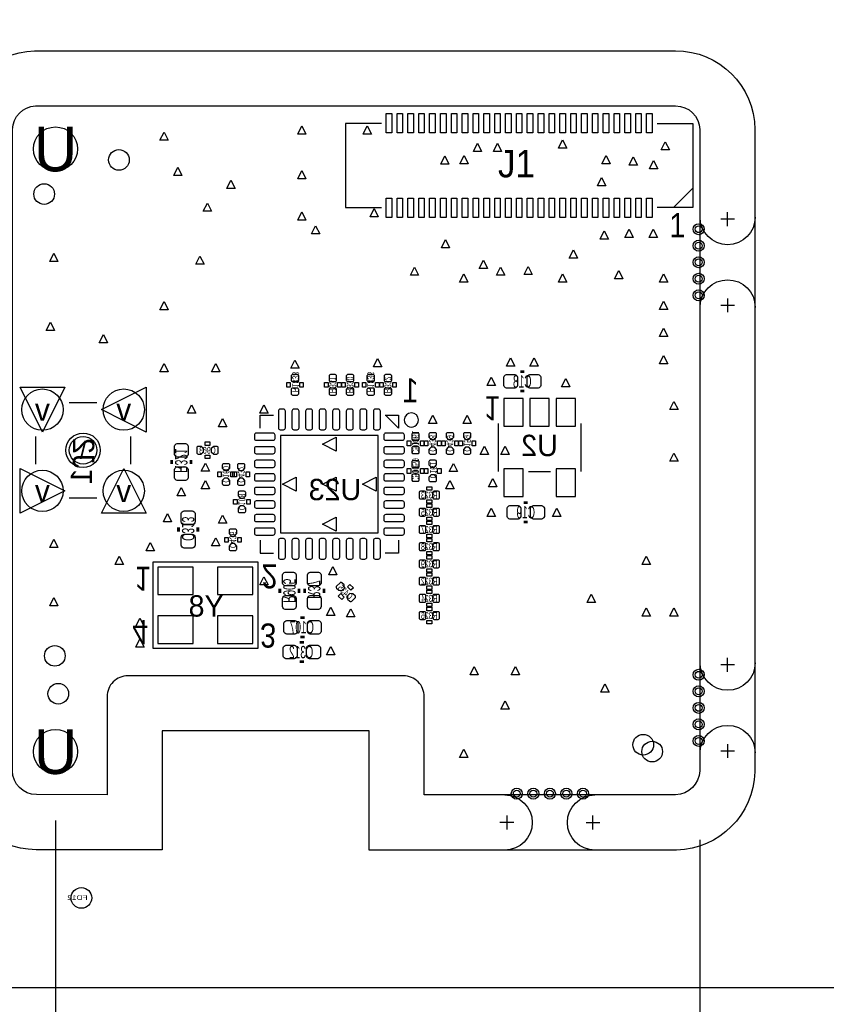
# Model space of a CAD drawing. Extents: x -24 to 281, y -33 to 262.
# Tile 3 of 7: x 0 to 30, y -8 to 29. Entities that reach past the tile are written whole.
import ezdxf
from ezdxf.enums import TextEntityAlignment as Align

# ---------------------------------------------------------------- set-up
doc = ezdxf.new("R2010")
doc.units = 0
for name, color, linetype in [('BG_DESIGN_OUTLINE', 7, 'CONTINUOUS'), ('BG_DIMENSION', 7, 'CONTINUOUS'), ('BG_OUTLINE', 7, 'CONTINUOUS'), ('BG_PANEL', 7, 'CONTINUOUS'), ('MA_NCLEGEND-1-4', 7, 'CONTINUOUS'), ('PG_SILKSCREEN_BOTTOM', 7, 'CONTINUOUS'), ('PG_SILKSCREEN_TOP', 7, 'CONTINUOUS'), ('PIN_BOTTOM', 7, 'CONTINUOUS'), ('PIN_TOP', 7, 'CONTINUOUS'), ('RD_ASSEMBLY_BOTTOM', 7, 'CONTINUOUS'), ('RD_ASSEMBLY_TOP', 7, 'CONTINUOUS')]:
    doc.layers.add(name, color=color, linetype=linetype)

# ---------------------------------------------------------------- blocks, each defined once
blk = doc.blocks.new('FIGURE_TRI')
blk.add_lwpolyline([(-0.5, -0.5), (0, 0.5), (0.5, -0.5)], close=True)
blk = doc.blocks.new('FIGURE_CIRCLE')
blk.add_circle((0, 0), 0.5)

msp = doc.modelspace()

# ---------------------------------------------------------------- linework, layer by layer
at = {"layer": 'BG_DESIGN_OUTLINE'}
msp.add_lwpolyline([(0.850646, 25.4), (24.4475, 25.4, -0.411862), (25.3365, 24.5237), (25.3365, 0.8763, -0.387434), (24.4475, -0.0127), (15.1765, -0.007874), (15.1765, 3.6195, 0.418682), (14.4145, 4.3815), (4.2545, 4.3815, 0.418682), (3.4925, 3.6195), (3.4925, -0.001524), (0.883412, 0, -0.408937), (0, 0.878586), (0, 24.529542, -0.394812)], format="xyb", close=True, dxfattribs=at)
at = {"layer": 'BG_DIMENSION'}
for points in [[(1.5875, -0.9525), (1.5875, -17.2212)], [(25.3365, -1.6637), (25.3365, -12.2936)]]:
    msp.add_lwpolyline(points, dxfattribs=at)
at = {"layer": 'BG_OUTLINE'}
msp.add_lwpolyline([(0.850646, 25.4), (24.4475, 25.4, -0.411862), (25.3365, 24.5237), (25.3365, 0.8763, -0.387434), (24.4475, -0.0127), (15.1765, -0.007874), (15.1765, 3.6195, 0.418682), (14.4145, 4.3815), (4.2545, 4.3815, 0.418682), (3.4925, 3.6195), (3.4925, -0.001524), (0.883412, 0, -0.408937), (0, 0.878586), (0, 24.529542, -0.394812)], format="xyb", close=True, dxfattribs=at)
at = {"layer": 'BG_PANEL'}
msp.add_lwpolyline([(-7.112, -7.112), (101.6, -7.112), (101.6, 101.6254), (-7.112, 101.6254)], close=True, dxfattribs=at)
msp.add_lwpolyline([(24.445206, 27.432, -0.412917), (27.3685, 24.531795), (27.3685, 0.842602, -0.399198), (24.48052, -2.044718), (13.1445, -2.044718), (13.1445, 2.3495), (5.5245, 2.3495), (5.5245, -2.032), (0.87887, -2.032, -0.4113), (-2.032, 0.870087), (-2.032, 24.545323, -0.403471), (0.818223, 27.432)], format="xyb", close=True, dxfattribs=at)
for points in [[(26.3652, 20.9677), (26.3652, 21.4757)], [(26.6192, 21.2217), (26.1112, 21.2217)], [(26.3652, 18.3007), (26.3652, 17.7927)], [(26.1112, 18.0467), (26.6192, 18.0467)], [(26.6192, 4.7879), (26.1112, 4.7879)], [(26.3652, 4.5339), (26.3652, 5.0419)], [(26.3652, 1.8669), (26.3652, 1.3589)], [(26.1112, 1.6129), (26.6192, 1.6129)], [(18.4785, -1.0287), (17.9705, -1.0287)], [(18.2245, -0.7747), (18.2245, -1.2827)], [(21.1455, -1.0287), (21.6535, -1.0287)], [(21.3995, -1.2827), (21.3995, -0.7747)]]:
    msp.add_lwpolyline(points, dxfattribs=at)
for points in [[(27.3812, 21.2979, -1), (25.3492, 21.2979)], [(25.3492, 17.9705, -1), (27.3812, 17.9705)], [(27.3812, 4.8641, -1), (25.3492, 4.8641)], [(25.3492, 1.5367, -1), (27.3812, 1.5367)], [(18.1483, -0.0127, -1), (18.1483, -2.0447)], [(21.4757, -2.0447, -1), (21.4757, -0.0127)]]:
    msp.add_lwpolyline(points, format="xyb", dxfattribs=at)
at = {"layer": 'PG_SILKSCREEN_BOTTOM', "const_width": 0.1016}
for points in [[(18.7198, 15.5956), (18.8722, 15.5956)], [(18.7198, 14.8844), (18.8722, 14.8844)], [(5.8674, 12.192), (5.8674, 12.3444)], [(6.5786, 12.192), (6.5786, 12.3444)], [(18.8468, 10.7696), (18.9992, 10.7696)], [(6.1214, 9.8552), (6.1214, 9.7028)], [(6.8326, 9.8552), (6.8326, 9.7028)], [(18.8468, 10.0584), (18.9992, 10.0584)], [(9.8552, 7.4422), (9.8552, 7.5946)], [(10.5664, 7.4422), (10.5664, 7.5946)], [(10.7696, 7.4422), (10.7696, 7.5946)], [(11.4808, 7.4422), (11.4808, 7.5946)], [(10.7696, 6.5278), (10.6172, 6.5278)], [(10.7696, 5.8166), (10.6172, 5.8166)], [(10.7442, 5.6134), (10.5918, 5.6134)], [(10.7442, 4.9022), (10.5918, 4.9022)]]:
    msp.add_lwpolyline(points, dxfattribs=at)
at = {"layer": 'PG_SILKSCREEN_BOTTOM'}
for points in [[(10.2362, 15.0241), (10.1092, 15.0241), (10.1092, 15.2019), (10.2362, 15.2019)], [(10.7188, 15.0241), (10.5918, 15.0241), (10.5918, 15.2019), (10.7188, 15.2019)], [(11.6332, 15.0241), (11.5062, 15.0241), (11.5062, 15.2019), (11.6332, 15.2019)], [(12.1158, 15.0241), (11.9888, 15.0241), (11.9888, 15.2019), (12.1158, 15.2019)], [(12.2682, 15.0241), (12.1412, 15.0241), (12.1412, 15.2019), (12.2682, 15.2019)], [(12.7508, 15.0241), (12.6238, 15.0241), (12.6238, 15.2019), (12.7508, 15.2019)], [(13.0302, 15.0241), (12.9032, 15.0241), (12.9032, 15.2019), (13.0302, 15.2019)], [(13.5128, 15.0241), (13.3858, 15.0241), (13.3858, 15.2019), (13.5128, 15.2019)], [(13.6652, 15.0241), (13.5382, 15.0241), (13.5382, 15.2019), (13.6652, 15.2019)], [(14.1478, 15.0241), (14.0208, 15.0241), (14.0208, 15.2019), (14.1478, 15.2019)], [(7.0993, 12.8778), (7.0993, 13.0048), (7.2771, 13.0048), (7.2771, 12.8778)], [(14.6812, 12.8651), (14.5542, 12.8651), (14.5542, 13.0429), (14.6812, 13.0429)], [(15.1638, 12.8651), (15.0368, 12.8651), (15.0368, 13.0429), (15.1638, 13.0429)], [(15.3162, 12.8651), (15.1892, 12.8651), (15.1892, 13.0429), (15.3162, 13.0429)], [(15.7988, 12.8651), (15.6718, 12.8651), (15.6718, 13.0429), (15.7988, 13.0429)], [(15.9512, 12.8651), (15.8242, 12.8651), (15.8242, 13.0429), (15.9512, 13.0429)], [(16.4338, 12.8651), (16.3068, 12.8651), (16.3068, 13.0429), (16.4338, 13.0429)], [(16.5862, 12.8651), (16.4592, 12.8651), (16.4592, 13.0429), (16.5862, 13.0429)], [(17.0688, 12.8651), (16.9418, 12.8651), (16.9418, 13.0429), (17.0688, 13.0429)], [(7.0993, 12.3952), (7.0993, 12.5222), (7.2771, 12.5222), (7.2771, 12.3952)], [(14.5542, 12.0269), (14.6812, 12.0269), (14.6812, 11.8491), (14.5542, 11.8491)], [(15.0368, 12.0269), (15.1638, 12.0269), (15.1638, 11.8491), (15.0368, 11.8491)], [(15.1892, 12.0269), (15.3162, 12.0269), (15.3162, 11.8491), (15.1892, 11.8491)], [(15.6718, 12.0269), (15.7988, 12.0269), (15.7988, 11.8491), (15.6718, 11.8491)], [(7.6962, 11.7221), (7.5692, 11.7221), (7.5692, 11.8999), (7.6962, 11.8999)], [(8.1788, 11.7221), (8.0518, 11.7221), (8.0518, 11.8999), (8.1788, 11.8999)], [(8.255, 11.7221), (8.128, 11.7221), (8.128, 11.8999), (8.255, 11.8999)], [(8.7376, 11.7221), (8.6106, 11.7221), (8.6106, 11.8999), (8.7376, 11.8999)], [(15.2781, 11.2268), (15.2781, 11.3538), (15.4559, 11.3538), (15.4559, 11.2268)], [(8.2804, 10.7061), (8.1534, 10.7061), (8.1534, 10.8839), (8.2804, 10.8839)], [(8.763, 10.7061), (8.636, 10.7061), (8.636, 10.8839), (8.763, 10.8839)], [(15.2781, 10.7442), (15.2781, 10.8712), (15.4559, 10.8712), (15.4559, 10.7442)], [(15.2781, 10.5918), (15.2781, 10.7188), (15.4559, 10.7188), (15.4559, 10.5918)], [(15.2781, 10.1092), (15.2781, 10.2362), (15.4559, 10.2362), (15.4559, 10.1092)], [(15.2781, 9.9568), (15.2781, 10.0838), (15.4559, 10.0838), (15.4559, 9.9568)], [(7.9502, 9.3091), (7.8232, 9.3091), (7.8232, 9.4869), (7.9502, 9.4869)], [(8.4328, 9.3091), (8.3058, 9.3091), (8.3058, 9.4869), (8.4328, 9.4869)], [(15.2781, 9.4742), (15.2781, 9.6012), (15.4559, 9.6012), (15.4559, 9.4742)], [(15.2781, 9.3218), (15.2781, 9.4488), (15.4559, 9.4488), (15.4559, 9.3218)], [(15.2781, 8.8392), (15.2781, 8.9662), (15.4559, 8.9662), (15.4559, 8.8392)], [(15.2781, 8.6868), (15.2781, 8.8138), (15.4559, 8.8138), (15.4559, 8.6868)], [(5.1816, 8.5852), (9.0424, 8.5852), (9.0424, 5.3848), (5.1816, 5.3848)], [(15.2781, 8.2042), (15.2781, 8.3312), (15.4559, 8.3312), (15.4559, 8.2042)], [(15.2781, 8.0518), (15.2781, 8.1788), (15.4559, 8.1788), (15.4559, 8.0518)], [(12.353379, 7.663624), (12.443183, 7.753429), (12.568906, 7.627704), (12.479104, 7.537902)], [(15.2781, 7.5692), (15.2781, 7.6962), (15.4559, 7.6962), (15.4559, 7.5692)], [(12.01213, 7.322376), (12.101932, 7.412177), (12.227657, 7.286455), (12.137855, 7.196651)], [(15.2781, 7.4168), (15.2781, 7.5438), (15.4559, 7.5438), (15.4559, 7.4168)], [(15.2781, 6.9342), (15.2781, 7.0612), (15.4559, 7.0612), (15.4559, 6.9342)], [(15.2781, 6.7818), (15.2781, 6.9088), (15.4559, 6.9088), (15.4559, 6.7818)], [(15.2781, 6.2992), (15.2781, 6.4262), (15.4559, 6.4262), (15.4559, 6.2992)]]:
    msp.add_lwpolyline(points, close=True, dxfattribs=at)
for points in [[(3.1115, 14.4526), (2.0955, 14.4526)], [(9.134, 13.510001), (9.134, 14), (9.623999, 14)], [(13.744001, 14), (14.234, 14), (14.234, 13.510001), (13.759, 13.984999), (13.759, 14)], [(17.907, 13.6906), (17.907, 11.9126)], [(20.955, 13.6906), (20.955, 11.9126)], [(0.8509, 13.208), (0.8509, 12.192)], [(4.3561, 13.208), (4.3561, 12.192)], [(14.9606, 12.954), (14.7574, 12.954)], [(14.7574, 11.938), (14.9606, 11.938)], [(19.0246, 11.9126), (19.8374, 11.9126)], [(2.0955, 10.9474), (3.1115, 10.9474)], [(9.134, 9.389999), (9.134, 8.9), (9.623999, 8.9)], [(14.234, 9.389999), (14.234, 8.9), (13.744001, 8.9)]]:
    msp.add_lwpolyline(points, dxfattribs=at)
msp.add_lwpolyline([(14.9676, 13.817603, 1), (14.445601, 13.817601, 1)], format="xyb", close=True, dxfattribs=at)
at = {"layer": 'PG_SILKSCREEN_TOP'}
for points in [[(13.6017, 24.7523), (12.2809, 24.7523), (12.2809, 21.6535), (13.6017, 21.6535)], [(23.7617, 24.7523), (25.0825, 24.7523), (25.0825, 21.6535), (23.7617, 21.6535)], [(24.3713, 21.6535), (25.0825, 22.3647)]]:
    msp.add_lwpolyline(points, dxfattribs=at)
at = {"layer": 'PIN_BOTTOM'}
for points in [[(10.5029, 15.235936, 0.414214), (10.5537, 15.286736), (10.5537, 15.439136, 0.414214), (10.5029, 15.489936), (10.3251, 15.489936, 0.414214), (10.2743, 15.439136), (10.2743, 15.286736, 0.414214), (10.3251, 15.235936)], [(11.8999, 15.235936, 0.414214), (11.9507, 15.286736), (11.9507, 15.439136, 0.414214), (11.8999, 15.489936), (11.7221, 15.489936, 0.414214), (11.6713, 15.439136), (11.6713, 15.286736, 0.414214), (11.7221, 15.235936)], [(12.5349, 15.235936, 0.414214), (12.5857, 15.286736), (12.5857, 15.439136, 0.414214), (12.5349, 15.489936), (12.3571, 15.489936, 0.414214), (12.3063, 15.439136), (12.3063, 15.286736, 0.414214), (12.3571, 15.235936)], [(13.2969, 15.235936, 0.414214), (13.3477, 15.286736), (13.3477, 15.439136, 0.414214), (13.2969, 15.489936), (13.1191, 15.489936, 0.414214), (13.0683, 15.439136), (13.0683, 15.286736, 0.414214), (13.1191, 15.235936)], [(13.9319, 15.235936, 0.414214), (13.9827, 15.286736), (13.9827, 15.439136, 0.414214), (13.9319, 15.489936), (13.7541, 15.489936, 0.414214), (13.7033, 15.439136), (13.7033, 15.286736, 0.414214), (13.7541, 15.235936)], [(18.2118, 15.494), (18.5166, 15.494, -0.294587), (18.6182, 15.3924), (18.6182, 15.0876, -0.294587), (18.5166, 14.986), (18.2118, 14.986, -0.294587), (18.1102, 15.0876), (18.1102, 15.3924, -0.294587)], [(19.0754, 15.494), (19.3802, 15.494, -0.294587), (19.4818, 15.3924), (19.4818, 15.0876, -0.294587), (19.3802, 14.986), (19.0754, 14.986, -0.294587), (18.9738, 15.0876), (18.9738, 15.3924, -0.294587)], [(10.5029, 14.736064, 0.414214), (10.5537, 14.786864), (10.5537, 14.939264, 0.414214), (10.5029, 14.990064), (10.3251, 14.990064, 0.414214), (10.2743, 14.939264), (10.2743, 14.786864, 0.414214), (10.3251, 14.736064)], [(11.8999, 14.736064, 0.414214), (11.9507, 14.786864), (11.9507, 14.939264, 0.414214), (11.8999, 14.990064), (11.7221, 14.990064, 0.414214), (11.6713, 14.939264), (11.6713, 14.786864, 0.414214), (11.7221, 14.736064)], [(12.5349, 14.736064, 0.414214), (12.5857, 14.786864), (12.5857, 14.939264, 0.414214), (12.5349, 14.990064), (12.3571, 14.990064, 0.414214), (12.3063, 14.939264), (12.3063, 14.786864, 0.414214), (12.3571, 14.736064)], [(13.2969, 14.736064, 0.414214), (13.3477, 14.786864), (13.3477, 14.939264, 0.414214), (13.2969, 14.990064), (13.1191, 14.990064, 0.414214), (13.0683, 14.939264), (13.0683, 14.786864, 0.414214), (13.1191, 14.736064)], [(13.9319, 14.736064, 0.414214), (13.9827, 14.786864), (13.9827, 14.939264, 0.414214), (13.9319, 14.990064), (13.7541, 14.990064, 0.414214), (13.7033, 14.939264), (13.7033, 14.786864, 0.414214), (13.7541, 14.736064)], [(9.804001, 14.144998), (9.804001, 13.525, 0.414287), (9.874001, 13.455), (9.994001, 13.455, 0.414287), (10.064001, 13.525), (10.064001, 14.144998, 0.414287), (9.994001, 14.214998), (9.874001, 14.214998, 0.414287)], [(10.304, 14.144998), (10.304, 13.525, 0.414287), (10.374, 13.455), (10.494, 13.455, 0.414287), (10.564, 13.525), (10.564, 14.144998, 0.414287), (10.494, 14.214998), (10.374, 14.214998, 0.414287)], [(10.803999, 14.144998), (10.803999, 13.525, 0.414287), (10.873999, 13.455), (10.993999, 13.455, 0.414287), (11.063999, 13.525), (11.063999, 14.144998, 0.414287), (10.993999, 14.214998), (10.873999, 14.214998, 0.414287)], [(11.304001, 14.144998), (11.304001, 13.525, 0.414287), (11.374001, 13.455), (11.494, 13.455, 0.414287), (11.564, 13.525), (11.564, 14.144998, 0.414287), (11.494, 14.214998), (11.374001, 14.214998, 0.414287)], [(11.804, 14.144998), (11.804, 13.525, 0.414287), (11.874, 13.455), (11.993999, 13.455, 0.414287), (12.063999, 13.525), (12.063999, 14.144998, 0.414287), (11.993999, 14.214998), (11.874, 14.214998, 0.414287)], [(12.304001, 14.144998), (12.304001, 13.525, 0.414287), (12.374001, 13.455), (12.494001, 13.455, 0.414287), (12.564001, 13.525), (12.564001, 14.144998, 0.414287), (12.494001, 14.214998), (12.374001, 14.214998, 0.414287)], [(12.804, 14.144998), (12.804, 13.525, 0.414287), (12.874, 13.455), (12.994, 13.455, 0.414287), (13.064, 13.525), (13.064, 14.144998, 0.414287), (12.994, 14.214998), (12.874, 14.214998, 0.414287)], [(13.303999, 14.144998), (13.303999, 13.525, 0.414287), (13.373999, 13.455), (13.493999, 13.455, 0.414287), (13.563999, 13.525), (13.563999, 14.144998, 0.414287), (13.493999, 14.214998), (13.373999, 14.214998, 0.414287)], [(8.989002, 13.069999), (9.609, 13.069999, 0.414287), (9.679, 13.139999), (9.679, 13.259999, 0.414287), (9.609, 13.329999), (8.989002, 13.329999, 0.414287), (8.919002, 13.259999), (8.919002, 13.139999, 0.414287)], [(14.378998, 13.329999), (13.759, 13.329999, 0.414287), (13.689, 13.259999), (13.689, 13.139999, 0.414287), (13.759, 13.069999), (14.378998, 13.069999, 0.414287), (14.448998, 13.139999), (14.448998, 13.259999, 0.414287)], [(14.9479, 13.076936, 0.414214), (14.9987, 13.127736), (14.9987, 13.280136, 0.414214), (14.9479, 13.330936), (14.7701, 13.330936, 0.414214), (14.7193, 13.280136), (14.7193, 13.127736, 0.414214), (14.7701, 13.076936)], [(15.6337, 13.184378), (15.6337, 13.2969, 0.414214), (15.5829, 13.3477), (15.4051, 13.3477, 0.414214), (15.3543, 13.2969), (15.3543, 13.184378), (15.432278, 13.0937), (15.555722, 13.0937)], [(16.2687, 13.184378), (16.2687, 13.2969, 0.414214), (16.2179, 13.3477), (16.0401, 13.3477, 0.414214), (15.9893, 13.2969), (15.9893, 13.184378), (16.067278, 13.0937), (16.190722, 13.0937)], [(16.9037, 13.184378), (16.9037, 13.2969, 0.414214), (16.8529, 13.3477), (16.6751, 13.3477, 0.414214), (16.6243, 13.2969), (16.6243, 13.184378), (16.702278, 13.0937), (16.825722, 13.0937)], [(5.969, 12.5476), (5.969, 12.8524, -0.294587), (6.0706, 12.954), (6.3754, 12.954, -0.294587), (6.477, 12.8524), (6.477, 12.5476, -0.294587), (6.3754, 12.446), (6.0706, 12.446, -0.294587)], [(6.957822, 12.8397), (6.8453, 12.8397, 0.414214), (6.7945, 12.7889), (6.7945, 12.6111, 0.414214), (6.8453, 12.5603), (6.957822, 12.5603), (7.0485, 12.638278), (7.0485, 12.761722)], [(7.418578, 12.5603), (7.5311, 12.5603, 0.414214), (7.5819, 12.6111), (7.5819, 12.7889, 0.414214), (7.5311, 12.8397), (7.418578, 12.8397), (7.3279, 12.761722), (7.3279, 12.638278)], [(8.989002, 12.57), (9.609, 12.57, 0.414287), (9.679, 12.64), (9.679, 12.76, 0.414287), (9.609, 12.83), (8.989002, 12.83, 0.414287), (8.919002, 12.76), (8.919002, 12.64, 0.414287)], [(14.378998, 12.83), (13.759, 12.83, 0.414287), (13.689, 12.76), (13.689, 12.64, 0.414287), (13.759, 12.57), (14.378998, 12.57, 0.414287), (14.448998, 12.64), (14.448998, 12.76, 0.414287)], [(14.9479, 12.577064, 0.414214), (14.9987, 12.627864), (14.9987, 12.780264, 0.414214), (14.9479, 12.831064), (14.7701, 12.831064, 0.414214), (14.7193, 12.780264), (14.7193, 12.627864, 0.414214), (14.7701, 12.577064)], [(15.3543, 12.723622), (15.3543, 12.6111, 0.414214), (15.4051, 12.5603), (15.5829, 12.5603, 0.414214), (15.6337, 12.6111), (15.6337, 12.723622), (15.555722, 12.8143), (15.432278, 12.8143)], [(15.9893, 12.723622), (15.9893, 12.6111, 0.414214), (16.0401, 12.5603), (16.2179, 12.5603, 0.414214), (16.2687, 12.6111), (16.2687, 12.723622), (16.190722, 12.8143), (16.067278, 12.8143)], [(16.6243, 12.723622), (16.6243, 12.6111, 0.414214), (16.6751, 12.5603), (16.8529, 12.5603, 0.414214), (16.9037, 12.6111), (16.9037, 12.723622), (16.825722, 12.8143), (16.702278, 12.8143)], [(5.969, 11.684), (5.969, 11.9888, -0.294587), (6.0706, 12.0904), (6.3754, 12.0904, -0.294587), (6.477, 11.9888), (6.477, 11.684, -0.294587), (6.3754, 11.5824), (6.0706, 11.5824, -0.294587)], [(8.0137, 12.041378), (8.0137, 12.1539, 0.414214), (7.9629, 12.2047), (7.7851, 12.2047, 0.414214), (7.7343, 12.1539), (7.7343, 12.041378), (7.812278, 11.9507), (7.935722, 11.9507)], [(8.5725, 12.041378), (8.5725, 12.1539, 0.414214), (8.5217, 12.2047), (8.3439, 12.2047, 0.414214), (8.2931, 12.1539), (8.2931, 12.041378), (8.371078, 11.9507), (8.494522, 11.9507)], [(8.989002, 12.070001), (9.609, 12.070001, 0.414287), (9.679, 12.140001), (9.679, 12.260001, 0.414287), (9.609, 12.330001), (8.989002, 12.330001, 0.414287), (8.919002, 12.260001), (8.919002, 12.140001, 0.414287)], [(14.378998, 12.330001), (13.759, 12.330001, 0.414287), (13.689, 12.260001), (13.689, 12.140001, 0.414287), (13.759, 12.070001), (14.378998, 12.070001, 0.414287), (14.448998, 12.140001), (14.448998, 12.260001, 0.414287)], [(14.7701, 12.314936, 0.414214), (14.7193, 12.264136), (14.7193, 12.111736, 0.414214), (14.7701, 12.060936), (14.9479, 12.060936, 0.414214), (14.9987, 12.111736), (14.9987, 12.264136, 0.414214), (14.9479, 12.314936)], [(15.6337, 12.168378), (15.6337, 12.2809, 0.414214), (15.5829, 12.3317), (15.4051, 12.3317, 0.414214), (15.3543, 12.2809), (15.3543, 12.168378), (15.432278, 12.0777), (15.555722, 12.0777)], [(7.7343, 11.580622), (7.7343, 11.4681, 0.414214), (7.7851, 11.4173), (7.9629, 11.4173, 0.414214), (8.0137, 11.4681), (8.0137, 11.580622), (7.935722, 11.6713), (7.812278, 11.6713)], [(8.2931, 11.580622), (8.2931, 11.4681, 0.414214), (8.3439, 11.4173), (8.5217, 11.4173, 0.414214), (8.5725, 11.4681), (8.5725, 11.580622), (8.494522, 11.6713), (8.371078, 11.6713)], [(8.989002, 11.57), (9.609, 11.57, 0.414287), (9.679, 11.64), (9.679, 11.759999, 0.414287), (9.609, 11.829999), (8.989002, 11.829999, 0.414287), (8.919002, 11.759999), (8.919002, 11.64, 0.414287)], [(14.378998, 11.829999), (13.759, 11.829999, 0.414287), (13.689, 11.759999), (13.689, 11.64, 0.414287), (13.759, 11.57), (14.378998, 11.57, 0.414287), (14.448998, 11.64), (14.448998, 11.759999, 0.414287)], [(14.7701, 11.815064, 0.414214), (14.7193, 11.764264), (14.7193, 11.611864, 0.414214), (14.7701, 11.561064), (14.9479, 11.561064, 0.414214), (14.9987, 11.611864), (14.9987, 11.764264, 0.414214), (14.9479, 11.815064)], [(15.3543, 11.707622), (15.3543, 11.5951, 0.414214), (15.4051, 11.5443), (15.5829, 11.5443, 0.414214), (15.6337, 11.5951), (15.6337, 11.707622), (15.555722, 11.7983), (15.432278, 11.7983)], [(8.989002, 11.070001), (9.609, 11.070001, 0.414287), (9.679, 11.140001), (9.679, 11.26, 0.414287), (9.609, 11.33), (8.989002, 11.33, 0.414287), (8.919002, 11.26), (8.919002, 11.140001, 0.414287)], [(14.378998, 11.33), (13.759, 11.33, 0.414287), (13.689, 11.26), (13.689, 11.140001, 0.414287), (13.759, 11.070001), (14.378998, 11.070001, 0.414287), (14.448998, 11.140001), (14.448998, 11.26, 0.414287)], [(8.5979, 11.025378), (8.5979, 11.1379, 0.414214), (8.5471, 11.1887), (8.3693, 11.1887, 0.414214), (8.3185, 11.1379), (8.3185, 11.025378), (8.396478, 10.9347), (8.519922, 10.9347)], [(14.990064, 10.9601, 0.414214), (15.040864, 10.9093), (15.193264, 10.9093, 0.414214), (15.244064, 10.9601), (15.244064, 11.1379, 0.414214), (15.193264, 11.1887), (15.040864, 11.1887, 0.414214), (14.990064, 11.1379)], [(15.489936, 10.9601, 0.414214), (15.540736, 10.9093), (15.693136, 10.9093, 0.414214), (15.743936, 10.9601), (15.743936, 11.1379, 0.414214), (15.693136, 11.1887), (15.540736, 11.1887, 0.414214), (15.489936, 11.1379)], [(8.3185, 10.564622), (8.3185, 10.4521, 0.414214), (8.3693, 10.4013), (8.5471, 10.4013, 0.414214), (8.5979, 10.4521), (8.5979, 10.564622), (8.519922, 10.6553), (8.396478, 10.6553)], [(8.989002, 10.569999), (9.609, 10.569999, 0.414287), (9.679, 10.639999), (9.679, 10.759999, 0.414287), (9.609, 10.829999), (8.989002, 10.829999, 0.414287), (8.919002, 10.759999), (8.919002, 10.639999, 0.414287)], [(14.378998, 10.829999), (13.759, 10.829999, 0.414287), (13.689, 10.759999), (13.689, 10.639999, 0.414287), (13.759, 10.569999), (14.378998, 10.569999, 0.414287), (14.448998, 10.639999), (14.448998, 10.759999, 0.414287)], [(14.990064, 10.3251, 0.414214), (15.040864, 10.2743), (15.193264, 10.2743, 0.414214), (15.244064, 10.3251), (15.244064, 10.5029, 0.414214), (15.193264, 10.5537), (15.040864, 10.5537, 0.414214), (14.990064, 10.5029)], [(15.489936, 10.3251, 0.414214), (15.540736, 10.2743), (15.693136, 10.2743, 0.414214), (15.743936, 10.3251), (15.743936, 10.5029, 0.414214), (15.693136, 10.5537), (15.540736, 10.5537, 0.414214), (15.489936, 10.5029)], [(18.3388, 10.668), (18.6436, 10.668, -0.294587), (18.7452, 10.5664), (18.7452, 10.2616, -0.294587), (18.6436, 10.16), (18.3388, 10.16, -0.294587), (18.2372, 10.2616), (18.2372, 10.5664, -0.294587)], [(19.2024, 10.668), (19.5072, 10.668, -0.294587), (19.6088, 10.5664), (19.6088, 10.2616, -0.294587), (19.5072, 10.16), (19.2024, 10.16, -0.294587), (19.1008, 10.2616), (19.1008, 10.5664, -0.294587)], [(6.731, 10.3632), (6.731, 10.0584, -0.294587), (6.6294, 9.9568), (6.3246, 9.9568, -0.294587), (6.223, 10.0584), (6.223, 10.3632, -0.294587), (6.3246, 10.4648), (6.6294, 10.4648, -0.294587)], [(8.989002, 10.07), (9.609, 10.07, 0.414287), (9.679, 10.14), (9.679, 10.26, 0.414287), (9.609, 10.33), (8.989002, 10.33, 0.414287), (8.919002, 10.26), (8.919002, 10.14, 0.414287)], [(14.378998, 10.33), (13.759, 10.33, 0.414287), (13.689, 10.26), (13.689, 10.14, 0.414287), (13.759, 10.07), (14.378998, 10.07, 0.414287), (14.448998, 10.14), (14.448998, 10.26, 0.414287)], [(8.989002, 9.570001), (9.609, 9.570001, 0.414287), (9.679, 9.640001), (9.679, 9.760001, 0.414287), (9.609, 9.830001), (8.989002, 9.830001, 0.414287), (8.919002, 9.760001), (8.919002, 9.640001, 0.414287)], [(14.378998, 9.830001), (13.759, 9.830001, 0.414287), (13.689, 9.760001), (13.689, 9.640001, 0.414287), (13.759, 9.570001), (14.378998, 9.570001, 0.414287), (14.448998, 9.640001), (14.448998, 9.760001, 0.414287)], [(14.990064, 9.6901, 0.414214), (15.040864, 9.6393), (15.193264, 9.6393, 0.414214), (15.244064, 9.6901), (15.244064, 9.8679, 0.414214), (15.193264, 9.9187), (15.040864, 9.9187, 0.414214), (14.990064, 9.8679)], [(15.489936, 9.6901, 0.414214), (15.540736, 9.6393), (15.693136, 9.6393, 0.414214), (15.743936, 9.6901), (15.743936, 9.8679, 0.414214), (15.693136, 9.9187), (15.540736, 9.9187, 0.414214), (15.489936, 9.8679)], [(6.731, 9.4996), (6.731, 9.1948, -0.294587), (6.6294, 9.0932), (6.3246, 9.0932, -0.294587), (6.223, 9.1948), (6.223, 9.4996, -0.294587), (6.3246, 9.6012), (6.6294, 9.6012, -0.294587)], [(8.2677, 9.628378), (8.2677, 9.7409, 0.414214), (8.2169, 9.7917), (8.0391, 9.7917, 0.414214), (7.9883, 9.7409), (7.9883, 9.628378), (8.066278, 9.5377), (8.189722, 9.5377)], [(10.064001, 8.755002), (10.064001, 9.375, 0.414287), (9.994001, 9.445), (9.874001, 9.445, 0.414287), (9.804001, 9.375), (9.804001, 8.755002, 0.414287), (9.874001, 8.685002), (9.994001, 8.685002, 0.414287)], [(10.564, 8.755002), (10.564, 9.375, 0.414287), (10.494, 9.445), (10.374, 9.445, 0.414287), (10.304, 9.375), (10.304, 8.755002, 0.414287), (10.374, 8.685002), (10.494, 8.685002, 0.414287)], [(11.063999, 8.755002), (11.063999, 9.375, 0.414287), (10.993999, 9.445), (10.873999, 9.445, 0.414287), (10.803999, 9.375), (10.803999, 8.755002, 0.414287), (10.873999, 8.685002), (10.993999, 8.685002, 0.414287)], [(11.564, 8.755002), (11.564, 9.375, 0.414287), (11.494, 9.445), (11.374001, 9.445, 0.414287), (11.304001, 9.375), (11.304001, 8.755002, 0.414287), (11.374001, 8.685002), (11.494, 8.685002, 0.414287)], [(12.063999, 8.755002), (12.063999, 9.375, 0.414287), (11.993999, 9.445), (11.874, 9.445, 0.414287), (11.804, 9.375), (11.804, 8.755002, 0.414287), (11.874, 8.685002), (11.993999, 8.685002, 0.414287)], [(12.564001, 8.755002), (12.564001, 9.375, 0.414287), (12.494001, 9.445), (12.374001, 9.445, 0.414287), (12.304001, 9.375), (12.304001, 8.755002, 0.414287), (12.374001, 8.685002), (12.494001, 8.685002, 0.414287)], [(13.064, 8.755002), (13.064, 9.375, 0.414287), (12.994, 9.445), (12.874, 9.445, 0.414287), (12.804, 9.375), (12.804, 8.755002, 0.414287), (12.874, 8.685002), (12.994, 8.685002, 0.414287)], [(13.563999, 8.755002), (13.563999, 9.375, 0.414287), (13.493999, 9.445), (13.373999, 9.445, 0.414287), (13.303999, 9.375), (13.303999, 8.755002, 0.414287), (13.373999, 8.685002), (13.493999, 8.685002, 0.414287)], [(7.9883, 9.167622), (7.9883, 9.0551, 0.414214), (8.0391, 9.0043), (8.2169, 9.0043, 0.414214), (8.2677, 9.0551), (8.2677, 9.167622), (8.189722, 9.2583), (8.066278, 9.2583)], [(14.990064, 9.0551, 0.414214), (15.040864, 9.0043), (15.193264, 9.0043, 0.414214), (15.244064, 9.0551), (15.244064, 9.2329, 0.414214), (15.193264, 9.2837), (15.040864, 9.2837, 0.414214), (14.990064, 9.2329)], [(15.489936, 9.0551, 0.414214), (15.540736, 9.0043), (15.693136, 9.0043, 0.414214), (15.743936, 9.0551), (15.743936, 9.2329, 0.414214), (15.693136, 9.2837), (15.540736, 9.2837, 0.414214), (15.489936, 9.2329)], [(14.990064, 8.4201, 0.414214), (15.040864, 8.3693), (15.193264, 8.3693, 0.414214), (15.244064, 8.4201), (15.244064, 8.5979, 0.414214), (15.193264, 8.6487), (15.040864, 8.6487, 0.414214), (14.990064, 8.5979)], [(15.489936, 8.4201, 0.414214), (15.540736, 8.3693), (15.693136, 8.3693, 0.414214), (15.743936, 8.4201), (15.743936, 8.5979, 0.414214), (15.693136, 8.6487), (15.540736, 8.6487, 0.414214), (15.489936, 8.5979)], [(9.9568, 7.7978), (9.9568, 8.1026, -0.294587), (10.0584, 8.2042), (10.3632, 8.2042, -0.294587), (10.4648, 8.1026), (10.4648, 7.7978, -0.294587), (10.3632, 7.6962), (10.0584, 7.6962, -0.294587)], [(10.8712, 7.7978), (10.8712, 8.1026, -0.294587), (10.9728, 8.2042), (11.2776, 8.2042, -0.294587), (11.3792, 8.1026), (11.3792, 7.7978, -0.294587), (11.2776, 7.6962), (10.9728, 7.6962, -0.294587)], [(14.990064, 7.7851, 0.414214), (15.040864, 7.7343), (15.193264, 7.7343, 0.414214), (15.244064, 7.7851), (15.244064, 7.9629, 0.414214), (15.193264, 8.0137), (15.040864, 8.0137, 0.414214), (14.990064, 7.9629)], [(15.489936, 7.7851, 0.414214), (15.540736, 7.7343), (15.693136, 7.7343, 0.414214), (15.743936, 7.7851), (15.743936, 7.9629, 0.414214), (15.693136, 8.0137), (15.540736, 8.0137, 0.414214), (15.489936, 7.9629)], [(12.226399, 7.736723), (12.146836, 7.816289, 0.414225), (12.074992, 7.816289), (11.94927, 7.690566, 0.414225), (11.94927, 7.618722), (12.028835, 7.539159), (12.148094, 7.530178), (12.235381, 7.617465)], [(9.9568, 6.9342), (9.9568, 7.239, -0.294587), (10.0584, 7.3406), (10.3632, 7.3406, -0.294587), (10.4648, 7.239), (10.4648, 6.9342, -0.294587), (10.3632, 6.8326), (10.0584, 6.8326, -0.294587)], [(10.8712, 6.9342), (10.8712, 7.239, -0.294587), (10.9728, 7.3406), (11.2776, 7.3406, -0.294587), (11.3792, 7.239), (11.3792, 6.9342, -0.294587), (11.2776, 6.8326), (10.9728, 6.8326, -0.294587)], [(12.354639, 7.213356), (12.434202, 7.133791, 0.414225), (12.506046, 7.133791), (12.631768, 7.259513, 0.414225), (12.631768, 7.331357), (12.552202, 7.41092), (12.432944, 7.419901), (12.345657, 7.332614)], [(14.990064, 7.1501, 0.414214), (15.040864, 7.0993), (15.193264, 7.0993, 0.414214), (15.244064, 7.1501), (15.244064, 7.3279, 0.414214), (15.193264, 7.3787), (15.040864, 7.3787, 0.414214), (14.990064, 7.3279)], [(15.489936, 7.1501, 0.414214), (15.540736, 7.0993), (15.693136, 7.0993, 0.414214), (15.743936, 7.1501), (15.743936, 7.3279, 0.414214), (15.693136, 7.3787), (15.540736, 7.3787, 0.414214), (15.489936, 7.3279)], [(14.990064, 6.5151, 0.414214), (15.040864, 6.4643), (15.193264, 6.4643, 0.414214), (15.244064, 6.5151), (15.244064, 6.6929, 0.414214), (15.193264, 6.7437), (15.040864, 6.7437, 0.414214), (14.990064, 6.6929)], [(15.489936, 6.5151, 0.414214), (15.540736, 6.4643), (15.693136, 6.4643, 0.414214), (15.743936, 6.5151), (15.743936, 6.6929, 0.414214), (15.693136, 6.7437), (15.540736, 6.7437, 0.414214), (15.489936, 6.6929)], [(10.414, 5.9182), (10.1092, 5.9182, -0.294587), (10.0076, 6.0198), (10.0076, 6.3246, -0.294587), (10.1092, 6.4262), (10.414, 6.4262, -0.294587), (10.5156, 6.3246), (10.5156, 6.0198, -0.294587)], [(11.2776, 5.9182), (10.9728, 5.9182, -0.294587), (10.8712, 6.0198), (10.8712, 6.3246, -0.294587), (10.9728, 6.4262), (11.2776, 6.4262, -0.294587), (11.3792, 6.3246), (11.3792, 6.0198, -0.294587)], [(10.3886, 5.0038), (10.0838, 5.0038, -0.294587), (9.9822, 5.1054), (9.9822, 5.4102, -0.294587), (10.0838, 5.5118), (10.3886, 5.5118, -0.294587), (10.4902, 5.4102), (10.4902, 5.1054, -0.294587)], [(11.2522, 5.0038), (10.9474, 5.0038, -0.294587), (10.8458, 5.1054), (10.8458, 5.4102, -0.294587), (10.9474, 5.5118), (11.2522, 5.5118, -0.294587), (11.3538, 5.4102), (11.3538, 5.1054, -0.294587)]]:
    msp.add_lwpolyline(points, format="xyb", close=True, dxfattribs=at)
for points in [[(18.1102, 14.605), (18.1102, 13.589), (18.8214, 13.589), (18.8214, 14.605)], [(19.0754, 14.605), (19.0754, 13.589), (19.7866, 13.589), (19.7866, 14.605)], [(20.0406, 14.605), (20.0406, 13.589), (20.7518, 13.589), (20.7518, 14.605)], [(13.484001, 9.649998), (13.484001, 13.249999), (9.884001, 13.249999), (9.884001, 9.649998)], [(18.1102, 12.0142), (18.1102, 10.9982), (18.8214, 10.9982), (18.8214, 12.0142)], [(20.0406, 12.0142), (20.0406, 10.9982), (20.7518, 10.9982), (20.7518, 12.0142)], [(5.3643, 8.393001), (5.3643, 7.377001), (6.6597, 7.377001), (6.6597, 8.393001)], [(7.5643, 8.393001), (7.5643, 7.377001), (8.8597, 7.377001), (8.8597, 8.393001)], [(5.3643, 6.592999), (5.3643, 5.576999), (6.6597, 5.576999), (6.6597, 6.592999)], [(7.5643, 6.592999), (7.5643, 5.576999), (8.8597, 5.576999), (8.8597, 6.592999)]]:
    msp.add_lwpolyline(points, close=True, dxfattribs=at)
for centre, radius in [((1.5875, 23.8125), 0.8128), ((1.1684, 22.1488), 0.381), ((25.2984, 20.8534), 0.127), ((25.2984, 20.2438), 0.127), ((25.2984, 19.6342), 0.127), ((25.2984, 19.0246), 0.127), ((25.2984, 18.415), 0.127), ((1.1049, 14.1986), 0.762), ((4.1021, 14.1986), 0.762), ((2.6035, 12.7), 0.508), ((1.1049, 11.2014), 0.762), ((4.1021, 11.2014), 0.762), ((25.2984, 4.4196), 0.127), ((1.6891, 3.7211), 0.381), ((25.2984, 3.81), 0.127), ((25.2984, 3.2004), 0.127), ((25.2984, 2.5908), 0.127), ((1.5875, 1.5875), 0.8128), ((23.5839, 1.5875), 0.381), ((25.2984, 1.9812), 0.127), ((18.5928, 0.0381), 0.127), ((19.2024, 0.0381), 0.127), ((19.812, 0.0381), 0.127), ((20.4216, 0.0381), 0.127), ((21.0312, 0.0381), 0.127), ((2.54, -3.81), 0.381)]:
    msp.add_circle(centre, radius, dxfattribs=at)
at = {"layer": 'PIN_TOP'}
for points in [[(13.780008, 24.404574), (13.780008, 25.115774), (13.983208, 25.115774), (13.983208, 24.404574)], [(14.180058, 24.404574), (14.180058, 25.115774), (14.383258, 25.115774), (14.383258, 24.404574)], [(14.580108, 24.404574), (14.580108, 25.115774), (14.783308, 25.115774), (14.783308, 24.404574)], [(14.979904, 24.404574), (14.979904, 25.115774), (15.183104, 25.115774), (15.183104, 24.404574)], [(15.379954, 24.404574), (15.379954, 25.115774), (15.583154, 25.115774), (15.583154, 24.404574)], [(15.780004, 24.404574), (15.780004, 25.115774), (15.983204, 25.115774), (15.983204, 24.404574)], [(16.180054, 24.404574), (16.180054, 25.115774), (16.383254, 25.115774), (16.383254, 24.404574)], [(16.580104, 24.404574), (16.580104, 25.115774), (16.783304, 25.115774), (16.783304, 24.404574)], [(16.980154, 24.404574), (16.980154, 25.115774), (17.183354, 25.115774), (17.183354, 24.404574)], [(17.380204, 24.404574), (17.380204, 25.115774), (17.583404, 25.115774), (17.583404, 24.404574)], [(17.78, 24.404574), (17.78, 25.115774), (17.9832, 25.115774), (17.9832, 24.404574)], [(18.18005, 24.404574), (18.18005, 25.115774), (18.38325, 25.115774), (18.38325, 24.404574)], [(18.5801, 24.404574), (18.5801, 25.115774), (18.7833, 25.115774), (18.7833, 24.404574)], [(18.98015, 24.404574), (18.98015, 25.115774), (19.18335, 25.115774), (19.18335, 24.404574)], [(19.3802, 24.404574), (19.3802, 25.115774), (19.5834, 25.115774), (19.5834, 24.404574)], [(19.78025, 24.404574), (19.78025, 25.115774), (19.98345, 25.115774), (19.98345, 24.404574)], [(20.1803, 24.404574), (20.1803, 25.115774), (20.3835, 25.115774), (20.3835, 24.404574)], [(20.580096, 24.404574), (20.580096, 25.115774), (20.783296, 25.115774), (20.783296, 24.404574)], [(20.980146, 24.404574), (20.980146, 25.115774), (21.183346, 25.115774), (21.183346, 24.404574)], [(21.380196, 24.404574), (21.380196, 25.115774), (21.583396, 25.115774), (21.583396, 24.404574)], [(21.780246, 24.404574), (21.780246, 25.115774), (21.983446, 25.115774), (21.983446, 24.404574)], [(22.180296, 24.404574), (22.180296, 25.115774), (22.383496, 25.115774), (22.383496, 24.404574)], [(22.580092, 24.404574), (22.580092, 25.115774), (22.783292, 25.115774), (22.783292, 24.404574)], [(22.980142, 24.404574), (22.980142, 25.115774), (23.183342, 25.115774), (23.183342, 24.404574)], [(23.380192, 24.404574), (23.380192, 25.115774), (23.583392, 25.115774), (23.583392, 24.404574)], [(13.780008, 21.290026), (13.780008, 22.001226), (13.983208, 22.001226), (13.983208, 21.290026)], [(14.180058, 21.290026), (14.180058, 22.001226), (14.383258, 22.001226), (14.383258, 21.290026)], [(14.580108, 21.290026), (14.580108, 22.001226), (14.783308, 22.001226), (14.783308, 21.290026)], [(14.979904, 21.290026), (14.979904, 22.001226), (15.183104, 22.001226), (15.183104, 21.290026)], [(15.379954, 21.290026), (15.379954, 22.001226), (15.583154, 22.001226), (15.583154, 21.290026)], [(15.780004, 21.290026), (15.780004, 22.001226), (15.983204, 22.001226), (15.983204, 21.290026)], [(16.180054, 21.290026), (16.180054, 22.001226), (16.383254, 22.001226), (16.383254, 21.290026)], [(16.580104, 21.290026), (16.580104, 22.001226), (16.783304, 22.001226), (16.783304, 21.290026)], [(16.980154, 21.290026), (16.980154, 22.001226), (17.183354, 22.001226), (17.183354, 21.290026)], [(17.380204, 21.290026), (17.380204, 22.001226), (17.583404, 22.001226), (17.583404, 21.290026)], [(17.78, 21.290026), (17.78, 22.001226), (17.9832, 22.001226), (17.9832, 21.290026)], [(18.18005, 21.290026), (18.18005, 22.001226), (18.38325, 22.001226), (18.38325, 21.290026)], [(18.5801, 21.290026), (18.5801, 22.001226), (18.7833, 22.001226), (18.7833, 21.290026)], [(18.98015, 21.290026), (18.98015, 22.001226), (19.18335, 22.001226), (19.18335, 21.290026)], [(19.3802, 21.290026), (19.3802, 22.001226), (19.5834, 22.001226), (19.5834, 21.290026)], [(19.78025, 21.290026), (19.78025, 22.001226), (19.98345, 22.001226), (19.98345, 21.290026)], [(20.1803, 21.290026), (20.1803, 22.001226), (20.3835, 22.001226), (20.3835, 21.290026)], [(20.580096, 21.290026), (20.580096, 22.001226), (20.783296, 22.001226), (20.783296, 21.290026)], [(20.980146, 21.290026), (20.980146, 22.001226), (21.183346, 22.001226), (21.183346, 21.290026)], [(21.380196, 21.290026), (21.380196, 22.001226), (21.583396, 22.001226), (21.583396, 21.290026)], [(21.780246, 21.290026), (21.780246, 22.001226), (21.983446, 22.001226), (21.983446, 21.290026)], [(22.180296, 21.290026), (22.180296, 22.001226), (22.383496, 22.001226), (22.383496, 21.290026)], [(22.580092, 21.290026), (22.580092, 22.001226), (22.783292, 22.001226), (22.783292, 21.290026)], [(22.980142, 21.290026), (22.980142, 22.001226), (23.183342, 22.001226), (23.183342, 21.290026)], [(23.380192, 21.290026), (23.380192, 22.001226), (23.583392, 22.001226), (23.583392, 21.290026)]]:
    msp.add_lwpolyline(points, close=True, dxfattribs=at)
for centre, radius in [((1.5875, 23.8125), 0.8128), ((3.9243, 23.4061), 0.381), ((25.2984, 20.8534), 0.127), ((25.2984, 20.2438), 0.127), ((25.2984, 19.6342), 0.127), ((25.2984, 19.0246), 0.127), ((25.2984, 18.415), 0.127), ((1.1049, 14.1986), 0.762), ((4.1021, 14.1986), 0.762), ((2.6035, 12.7), 0.508), ((1.1049, 11.2014), 0.762), ((4.1021, 11.2014), 0.762), ((1.5621, 5.1181), 0.381), ((25.2984, 4.4196), 0.127), ((25.2984, 3.81), 0.127), ((25.2984, 3.2004), 0.127), ((25.2984, 2.5908), 0.127), ((1.5875, 1.5875), 0.8128), ((23.2537, 1.8415), 0.381), ((25.2984, 1.9812), 0.127), ((18.5928, 0.0381), 0.127), ((19.2024, 0.0381), 0.127), ((19.812, 0.0381), 0.127), ((20.4216, 0.0381), 0.127), ((21.0312, 0.0381), 0.127)]:
    msp.add_circle(centre, radius, dxfattribs=at)

# ---------------------------------------------------------------- block references
at = {"layer": 'MA_NCLEGEND-1-4'}
for name, p, xscale, yscale in [('FIGURE_TRI', (5.588, 24.2824), 0.3048, 0.3048), ('FIGURE_TRI', (10.668, 24.511), 0.3048, 0.3048), ('FIGURE_TRI', (13.081, 24.511), 0.3048, 0.3048), ('FIGURE_TRI', (17.145, 23.876), 0.3048, 0.3048), ('FIGURE_TRI', (17.8816, 23.876), 0.3048, 0.3048), ('FIGURE_TRI', (20.2819, 23.9903), 0.3048, 0.3048), ('FIGURE_TRI', (24.0665, 23.9268), 0.3048, 0.3048), ('FIGURE_TRI', (15.9385, 23.4061), 0.3048, 0.3048), ('FIGURE_TRI', (16.6497, 23.4188), 0.3048, 0.3048), ('FIGURE_TRI', (21.8821, 23.4188), 0.3048, 0.3048), ('FIGURE_TRI', (22.8854, 23.368), 0.3048, 0.3048), ('FIGURE_TRI', (23.6347, 23.2283), 0.3048, 0.3048), ('FIGURE_TRI', (6.096, 22.987), 0.3048, 0.3048), ('FIGURE_TRI', (10.668, 22.86), 0.3048, 0.3048), ('FIGURE_TRI', (8.0518, 22.5044), 0.3048, 0.3048), ('FIGURE_TRI', (21.717, 22.606), 0.3048, 0.3048), ('FIGURE_TRI', (7.1882, 21.6662), 0.3048, 0.3048), ('FIGURE_TRI', (10.668, 21.336), 0.3048, 0.3048), ('FIGURE_TRI', (13.335, 21.463), 0.3048, 0.3048), ('FIGURE_TRI', (11.176, 20.828), 0.3048, 0.3048), ('FIGURE_TRI', (21.8186, 20.6375), 0.3048, 0.3048), ('FIGURE_TRI', (22.733, 20.701), 0.3048, 0.3048), ('FIGURE_TRI', (23.622, 20.701), 0.3048, 0.3048), ('FIGURE_TRI', (15.9639, 20.32), 0.3048, 0.3048), ('FIGURE_TRI', (20.681696, 19.939), 0.3048, 0.3048), ('FIGURE_TRI', (1.524, 19.812), 0.3048, 0.3048), ('FIGURE_TRI', (6.9088, 19.7104), 0.3048, 0.3048), ('FIGURE_TRI', (17.3609, 19.558), 0.3048, 0.3048), ('FIGURE_TRI', (14.8209, 19.304), 0.3048, 0.3048), ('FIGURE_TRI', (17.9959, 19.304), 0.3048, 0.3048), ('FIGURE_TRI', (19.0119, 19.3294), 0.3048, 0.3048), ('FIGURE_TRI', (22.352, 19.177), 0.3048, 0.3048), ('FIGURE_TRI', (16.637, 19.05), 0.3048, 0.3048), ('FIGURE_TRI', (20.281646, 19.05), 0.3048, 0.3048), ('FIGURE_TRI', (24.003, 19.05), 0.3048, 0.3048), ('FIGURE_TRI', (5.588, 18.034), 0.3048, 0.3048), ('FIGURE_TRI', (24.007064, 18.045176), 0.3048, 0.3048), ('FIGURE_TRI', (1.397, 17.272), 0.3048, 0.3048), ('FIGURE_TRI', (24.007064, 17.045432), 0.3048, 0.3048), ('FIGURE_TRI', (3.3528, 16.8148), 0.3048, 0.3048), ('FIGURE_TRI', (10.414, 15.875), 0.3048, 0.3048), ('FIGURE_TRI', (13.462, 15.9258), 0.3048, 0.3048), ('FIGURE_TRI', (18.3642, 15.9512), 0.3048, 0.3048), ('FIGURE_TRI', (19.2278, 15.9512), 0.3048, 0.3048), ('FIGURE_TRI', (24.007064, 16.045688), 0.3048, 0.3048), ('FIGURE_TRI', (5.588, 15.748), 0.3048, 0.3048), ('FIGURE_TRI', (7.493, 15.748), 0.3048, 0.3048), ('FIGURE_TRI', (17.653, 15.24), 0.3048, 0.3048), ('FIGURE_TRI', (20.3962, 15.1892), 0.3048, 0.3048), ('FIGURE_TRI', (6.604, 14.224), 0.3048, 0.3048), ('FIGURE_TRI', (9.271, 14.224), 0.3048, 0.3048), ('FIGURE_TRI', (24.384, 14.351), 0.3048, 0.3048), ('FIGURE_TRI', (7.747, 13.716), 0.3048, 0.3048), ('FIGURE_TRI', (15.494, 13.843), 0.3048, 0.3048), ('FIGURE_TRI', (16.764, 13.843), 0.3048, 0.3048), ('FIGURE_TRI', (17.399, 12.7), 0.3048, 0.3048), ('FIGURE_TRI', (18.161, 12.7), 0.3048, 0.3048), ('FIGURE_TRI', (24.384, 12.446), 0.3048, 0.3048), ('FIGURE_TRI', (4.1021, 11.2014), 1.651, 1.651), ('FIGURE_TRI', (7.112, 12.0777), 0.3048, 0.3048), ('FIGURE_TRI', (16.256, 12.065), 0.3048, 0.3048), ('FIGURE_TRI', (17.7038, 11.5062), 0.3048, 0.3048), ('FIGURE_TRI', (6.223, 11.176), 0.3048, 0.3048), ('FIGURE_TRI', (7.112, 11.43), 0.3048, 0.3048), ('FIGURE_TRI', (16.129, 11.43), 0.3048, 0.3048), ('FIGURE_TRI', (17.653, 10.414), 0.3048, 0.3048), ('FIGURE_TRI', (20.066, 10.414), 0.3048, 0.3048), ('FIGURE_TRI', (5.715, 10.2108), 0.3048, 0.3048), ('FIGURE_TRI', (7.747, 10.16), 0.3048, 0.3048), ('FIGURE_TRI', (7.493, 9.3218), 0.3048, 0.3048), ('FIGURE_TRI', (1.524, 9.271), 0.3048, 0.3048), ('FIGURE_TRI', (5.08, 9.144), 0.3048, 0.3048), ('FIGURE_TRI', (3.937, 8.636), 0.3048, 0.3048), ('FIGURE_TRI', (23.368, 8.636), 0.3048, 0.3048), ('FIGURE_TRI', (11.811, 8.255), 0.3048, 0.3048), ('FIGURE_TRI', (9.271, 7.885001), 0.3048, 0.3048), ('FIGURE_TRI', (1.524, 7.112), 0.3048, 0.3048), ('FIGURE_TRI', (21.336, 7.239), 0.3048, 0.3048), ('FIGURE_TRI', (11.7348, 6.7564), 0.3048, 0.3048), ('FIGURE_TRI', (12.4714, 6.7056), 0.3048, 0.3048), ('FIGURE_TRI', (23.368, 6.731), 0.3048, 0.3048), ('FIGURE_TRI', (24.384, 6.731), 0.3048, 0.3048), ('FIGURE_TRI', (4.699, 6.35), 0.3048, 0.3048), ('FIGURE_TRI', (4.699, 5.588), 0.3048, 0.3048), ('FIGURE_TRI', (11.7348, 5.3086), 0.3048, 0.3048), ('FIGURE_TRI', (17.022064, 4.576064), 0.3048, 0.3048), ('FIGURE_TRI', (18.542, 4.572), 0.3048, 0.3048), ('FIGURE_TRI', (21.844, 3.937), 0.3048, 0.3048), ('FIGURE_TRI', (18.161, 3.302), 0.3048, 0.3048), ('FIGURE_TRI', (16.637, 1.524), 0.3048, 0.3048), ('FIGURE_CIRCLE', (18.5928, 0.0381), 0.4064, 0.4064), ('FIGURE_CIRCLE', (19.2024, 0.0381), 0.4064, 0.4064), ('FIGURE_CIRCLE', (19.812, 0.0381), 0.4064, 0.4064), ('FIGURE_CIRCLE', (20.4216, 0.0381), 0.4064, 0.4064), ('FIGURE_CIRCLE', (21.0312, 0.0381), 0.4064, 0.4064)]:
    msp.add_blockref(name, p, dxfattribs=dict(at, xscale=xscale, yscale=yscale))
for name, p, xscale, yscale, rotation in [('FIGURE_CIRCLE', (25.2984, 20.8534), 0.4064, 0.4064, 90), ('FIGURE_CIRCLE', (25.2984, 20.2438), 0.4064, 0.4064, 90), ('FIGURE_CIRCLE', (25.2984, 19.6342), 0.4064, 0.4064, 90), ('FIGURE_CIRCLE', (25.2984, 19.0246), 0.4064, 0.4064, 90), ('FIGURE_CIRCLE', (25.2984, 18.415), 0.4064, 0.4064, 90), ('FIGURE_TRI', (1.1049, 14.1986), 1.651, 1.651, 180), ('FIGURE_TRI', (4.1021, 14.1986), 1.651, 1.651, 90), ('FIGURE_CIRCLE', (2.6035, 12.7), 1.27, 1.27, 90), ('FIGURE_TRI', (11.684, 12.925001), 0.508, 0.508, 90), ('FIGURE_TRI', (1.1049, 11.2014), 1.651, 1.651, 270), ('FIGURE_TRI', (10.208999, 11.45), 0.508, 0.508, 90), ('FIGURE_TRI', (11.684, 11.45), 0.508, 0.508, 90), ('FIGURE_TRI', (13.159001, 11.45), 0.508, 0.508, 90), ('FIGURE_TRI', (11.684, 9.974999), 0.508, 0.508, 90), ('FIGURE_CIRCLE', (25.2984, 4.4196), 0.4064, 0.4064, 90), ('FIGURE_CIRCLE', (25.2984, 3.81), 0.4064, 0.4064, 90), ('FIGURE_CIRCLE', (25.2984, 3.2004), 0.4064, 0.4064, 90), ('FIGURE_CIRCLE', (25.2984, 2.5908), 0.4064, 0.4064, 90), ('FIGURE_CIRCLE', (25.2984, 1.9812), 0.4064, 0.4064, 90)]:
    msp.add_blockref(name, p, dxfattribs=dict(at, xscale=xscale, yscale=yscale, rotation=rotation))

# ---------------------------------------------------------------- texts
for s, height, p in [('U', 1.651, (1.5875, 23.8125)), ('v', 0.8255, (1.1049, 14.1986)), ('v', 0.8255, (4.1021, 14.1986)), ('/', 0.635, (2.6035, 12.7)), ('v', 0.8255, (1.1049, 11.2014)), ('v', 0.8255, (4.1021, 11.2014)), ('U', 1.651, (1.5875, 1.5875))]:
    msp.add_text(s, height=height, dxfattribs=at).set_placement(p, align=Align.MIDDLE_CENTER)
at = {"layer": 'PG_SILKSCREEN_BOTTOM', "text_generation_flag": 2, "width": 0.885714}
msp.add_text('1', height=0.889, dxfattribs=at).set_placement((14.6812, 14.4653), align=Align.CENTER)
for s, p in [('1', (17.6784, 14.6939)), ('1', (4.8006, 8.4074)), ('2', (9.4742, 8.4963)), ('4', (4.712, 6.435001)), ('3', (9.4234, 6.3119))]:
    msp.add_text(s, height=0.889, rotation=180, dxfattribs=at).set_placement(p, align=Align.CENTER)
at = {"layer": 'PG_SILKSCREEN_BOTTOM', "text_generation_flag": 2}
msp.add_text('1', height=0.7874, rotation=90, dxfattribs=at).set_placement((2.93116, 11.7348), align=Align.CENTER)
at = {"layer": 'PG_SILKSCREEN_TOP', "width": 0.885714}
msp.add_text('1', height=0.889, dxfattribs=at).set_placement((24.511, 20.557066), align=Align.CENTER)
at = {"layer": 'RD_ASSEMBLY_BOTTOM', "text_generation_flag": 2}
for s, height, rotation, width, p in [('R1038', 0.254, 270, 0.6, (10.3124, 15.2146)), ('R331', 0.254, 270, 0.6, (11.684, 15.113)), ('R330', 0.254, 270, 0.6, (12.319, 15.113)), ('R1036', 0.254, 270, 0.6, (13.081, 15.2146)), ('R332', 0.254, 270, 0.6, (13.716, 15.113)), ('C50061', 0.254, 270, 0.6, (14.732, 12.9794)), ('C438', 0.254, 270, 0.6, (15.367, 12.954)), ('C439', 0.254, 270, 0.6, (16.002, 12.954)), ('C159', 0.254, 270, 0.6, (16.637, 12.954)), ('R321', 0.4572, 270, 0.611111, (5.9944, 12.319)), ('C160', 0.254, 270, 0.6, (7.747, 11.811)), ('C437', 0.254, 270, 0.6, (8.3058, 11.811)), ('C50059', 0.254, 270, 0.6, (14.732, 11.9634)), ('C161', 0.254, 270, 0.6, (15.3924, 11.9634)), ('C108', 0.254, 270, 0.6, (8.3312, 10.795)), ('C313', 0.4572, 270, 0.611111, (6.2484, 9.8044)), ('C436', 0.254, 270, 0.6, (8.001, 9.398)), ('R905', 0.4572, 270, 0.611111, (9.9822, 7.5184)), ('R37', 0.4572, 270, 0.611111, (10.8966, 7.5692)), ('C435', 0.254, 315, 0.6, (12.178398, 7.377798))]:
    msp.add_text(s, height=height, rotation=rotation, dxfattribs=dict(at, width=width)).set_placement(p, align=Align.CENTER)
for s, height, width, p in [('C18', 0.4572, 0.611111, (18.796, 15.0114)), ('C963', 0.254, 0.6, (7.1882, 12.573)), ('R323', 0.254, 0.6, (15.367, 10.922)), ('R325', 0.254, 0.6, (15.367, 10.287)), ('C19', 0.4572, 0.611111, (18.923, 10.1854)), ('R327', 0.254, 0.6, (15.367, 9.652)), ('R328', 0.254, 0.6, (15.367, 9.017)), ('R329', 0.254, 0.6, (15.367, 8.382)), ('R322', 0.254, 0.6, (15.367, 7.747)), ('R324', 0.254, 0.6, (15.367, 7.112)), ('R326', 0.254, 0.6, (15.367, 6.477)), ('C107', 0.4572, 0.611111, (10.668, 5.9436)), ('C312', 0.4572, 0.611111, (10.6426, 5.0292))]:
    msp.add_text(s, height=height, dxfattribs=dict(at, width=width)).set_placement(p, align=Align.CENTER)
msp.add_text('J2', height=0.7874, rotation=270, dxfattribs=at).set_placement((2.226732, 12.5984), align=Align.CENTER)
for s, p in [('U2', (19.431, 12.4841)), ('U23', (11.8872, 10.8585)), ('Y8', (7.1374, 6.5659))]:
    msp.add_text(s, height=0.7874, dxfattribs=at).set_placement(p, align=Align.CENTER)
at = {"layer": 'RD_ASSEMBLY_BOTTOM', "text_generation_flag": 2, "width": 1.285714}
msp.add_text('FD12', height=0.1778, dxfattribs=at).set_placement((2.7686, -3.8862))
at = {"layer": 'RD_ASSEMBLY_TOP', "width": 0.95}
msp.add_text('J1', height=1.016, dxfattribs=at).set_placement((18.5801, 22.762718), align=Align.CENTER)

doc.saveas('drawing.dxf')
